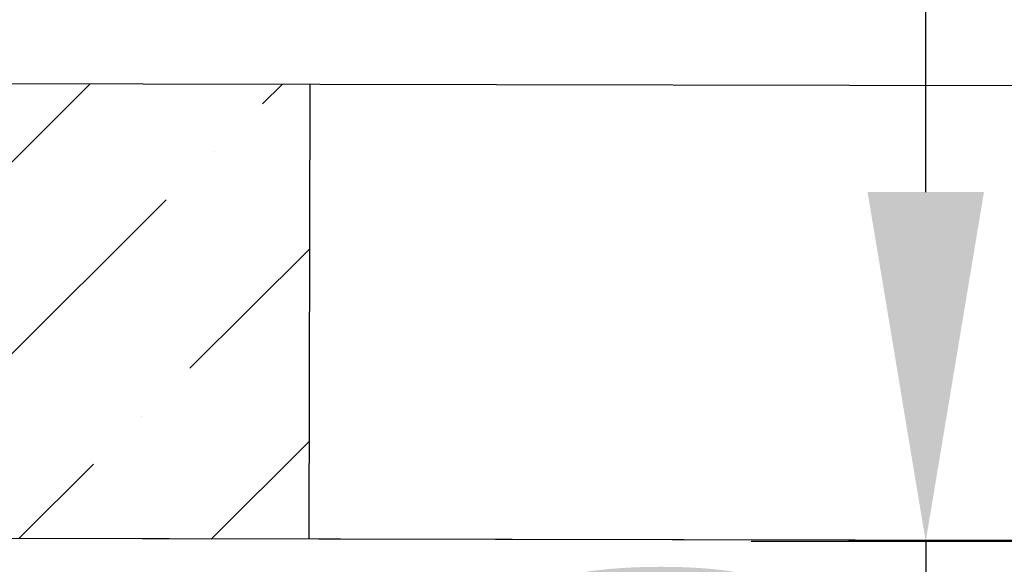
# Model space of a CAD drawing. Extents: x 0 to 361260, y 0 to 4201817.
# Tile 240 of 256: x 360049.3 to 360056.35, y 4201068.62 to 4201072.51. Entities that reach past the tile are written whole.
import ezdxf

# ---------------------------------------------------------------- set-up
doc = ezdxf.new("R2010")
doc.units = 0
doc.header["$LTSCALE"] = 0.5
doc.header["$MEASUREMENT"] = 0
doc.header["$PDMODE"] = 32
doc.header["$PDSIZE"] = 0.3
doc.layers.add("navro'z", color=7, linetype='Continuous')
doc.dimstyles.new('ISO-25', dxfattribs={"dimtxt": 2.5, "dimasz": 2.5, "dimexe": 1.25, "dimexo": 0.625, "dimtad": 1, "dimtxsty": 'Standard', "dimcen": 2.5, "dimadec": 0, "dimazin": 0, "dimtfac": 1, "dimtmove": 0, "dimatfit": 3, "dimfxl": 1, "dimarcsym": 0})
pattern_1 = [(44.89306041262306, (349040.4109035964, 4199735.349035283), (0.5197387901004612, 1.891792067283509), [2.433422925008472, -0.4866845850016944, 0, -0.4866845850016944])]

# ---------------------------------------------------------------- blocks, each defined once
blk = doc.blocks.new('*D380')
at = {"color": 0, "lineweight": -2, "transparency": 16777216}
for p, q in [((360055.7887429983, 4201071.279044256), (360055.7887429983, 4201073.779044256)), ((360059.1255763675, 4201068.779044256), (360054.5387429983, 4201068.779044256)), ((360055.7887429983, 4201068.779044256), (360055.7887429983, 4201064.161898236)), ((360059.0678261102, 4201064.161898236), (360054.5387429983, 4201064.161898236)), ((360055.7887429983, 4201061.661898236), (360055.7887429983, 4201059.161898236))]:
    blk.add_line(p, q, dxfattribs=at)
at = {"color": 0, "lineweight": 106, "transparency": 16777216}
for points in [[(360055.3720763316, 4201071.279044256), (360056.205409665, 4201071.279044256), (360055.7887429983, 4201068.779044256)], [(360055.3720763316, 4201061.661898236), (360056.205409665, 4201061.661898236), (360055.7887429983, 4201064.161898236)]]:
    blk.add_solid(points, dxfattribs=at)
at = {"layer": 'Defpoints', "color": 0, "lineweight": 106, "transparency": 16777216}
for p in [(360059.7505763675, 4201068.779044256), (360055.7887429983, 4201064.161898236), (360059.6928261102, 4201064.161898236)]:
    blk.add_point(p, dxfattribs=at)
at = {"color": 0, "transparency": 16777216, "insert": (360053.9137429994, 4201066.470471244), "char_height": 2.5, "attachment_point": 5, "rotation": 90}
blk.add_mtext('{\\W0.8;200}', dxfattribs=at)

msp = doc.modelspace()

# ---------------------------------------------------------------- hatches: boundary and pattern name
at = {"layer": "navro'z", "transparency": 33554687}
h = msp.add_hatch(dxfattribs=at)
h.set_pattern_fill('ANSI36', color=254, scale=0.3065729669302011, angle=-0.106939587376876, style=0)
h.set_pattern_definition(pattern_1)
h.paths.add_polyline_path([(360051.3777765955, 4201072.05141791), (360035.0095914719, 4201072.08196831), (360035.0035129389, 4201068.825233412), (360051.3716980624, 4201068.794683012)])
h.paths.add_polyline_path([(360072.9408705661, 4201072.011171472), (360067.4538049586, 4201072.021412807), (360067.4477264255, 4201068.764677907), (360072.934792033, 4201068.754436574)])
h = msp.add_hatch(dxfattribs=at)
h.set_pattern_fill('ANSI36', color=0, scale=0.3065729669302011, angle=-0.106939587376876, style=0)
h.set_pattern_definition(pattern_1)
h.paths.add_polyline_path([(360051.3777765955, 4201072.05141791), (360035.0095914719, 4201072.08196831), (360035.0035129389, 4201068.825233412), (360051.3716980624, 4201068.794683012)])
h.paths.add_polyline_path([(360072.9408705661, 4201072.011171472), (360067.4538049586, 4201072.021412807), (360067.4477264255, 4201068.764677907), (360072.934792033, 4201068.754436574)])

# ---------------------------------------------------------------- linework, layer by layer
at = {"layer": "navro'z", "color": 7, "lineweight": 30, "transparency": 33554687}
msp.add_line((360072.934792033, 4201068.754436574), (360035.0035129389, 4201068.825233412), dxfattribs=at)
msp.add_line((360072.934792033, 4201068.754436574), (360035.0035129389, 4201068.825233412), dxfattribs=at)
msp.add_lwpolyline([(360035.0095914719, 4201072.08196831), (360072.9446716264, 4201072.011164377), (360072.9385930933, 4201068.754429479), (360035.0035129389, 4201068.825233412)], close=True, dxfattribs=at)
msp.add_lwpolyline([(360035.0095914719, 4201072.08196831), (360072.9446716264, 4201072.011164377), (360072.9385930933, 4201068.754429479), (360035.0035129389, 4201068.825233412)], close=True, dxfattribs=at)
msp.add_lwpolyline([(360051.3777765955, 4201072.05141791), (360051.3716980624, 4201068.794683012)], dxfattribs=at)
msp.add_lwpolyline([(360051.3777765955, 4201072.05141791), (360051.3716980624, 4201068.794683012)], dxfattribs=at)

# ---------------------------------------------------------------- dimensions: what is measured, and where the dimension line sits
dim = msp.add_linear_dim(base=(360055.7887429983, 4201064.161898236), p1=(360059.7505763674, 4201068.779044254), p2=(360059.6928261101, 4201064.161898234), angle=90, text='{\\W0.8;200}', dimstyle='ISO-25')
dim.commit()
dim.dimension.update_dxf_attribs({"geometry": '*D380', "text_midpoint": (360055.7887429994, 4201066.470471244), "dimtype": 160})

doc.saveas('drawing.dxf')
